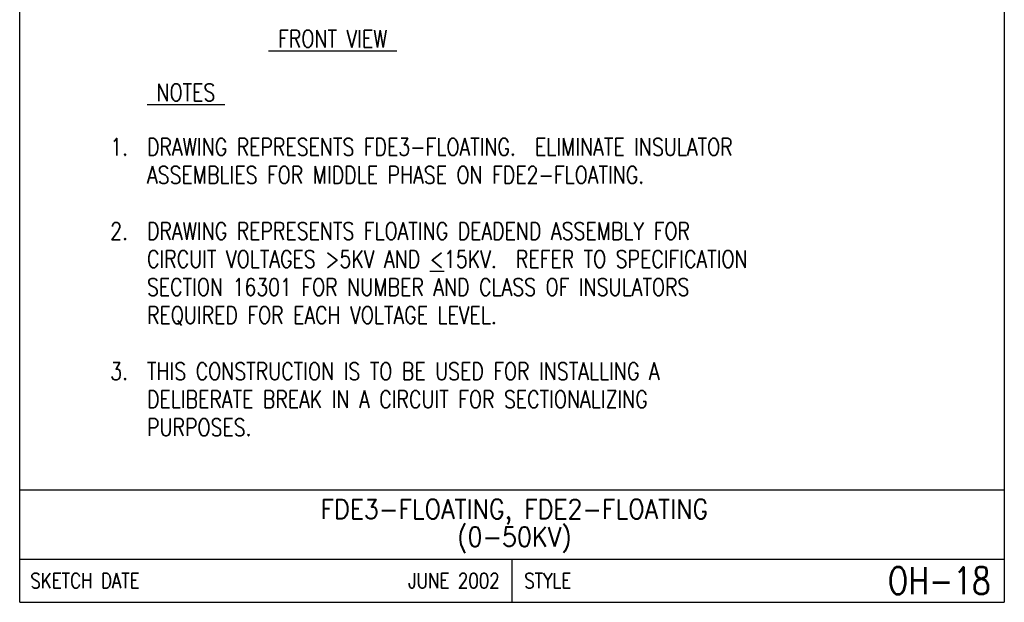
# Model space of a CAD drawing. Extents: x 0 to 7.1, y 0 to 9.85.
# Tile 1 of 7: x 0 to 7.1, y 0 to 4.2. Entities that reach past the tile are written whole.
import ezdxf
from ezdxf.enums import TextEntityAlignment as Align

# ---------------------------------------------------------------- set-up
doc = ezdxf.new("R2010")
doc.units = 0
doc.header["$MEASUREMENT"] = 0
doc.layers.add('E-DETL', color=2, linetype='CONTINUOUS')
doc.layers.add('E-DETL-TEXT', color=3, linetype='CONTINUOUS')
doc.styles.add('ROMANS', font='ROMANS.SHX', dxfattribs={"width": 0.8})

msp = doc.modelspace()

# ---------------------------------------------------------------- linework, layer by layer
at = {"layer": 'E-DETL'}
for p, q in [((0, 0), (0, 9.8484)), ((7.1036, 9.8484), (7.1036, 0)), ((0, 0.8125), (7.1036, 0.8125)), ((0, 0.3125), (7.1036, 0.3125)), ((3.5518, 0.3125), (3.5518, 0)), ((0, 0), (7.1036, 0))]:
    msp.add_line(p, q, dxfattribs=at)

# ---------------------------------------------------------------- texts
at = {"layer": 'E-DETL-TEXT', "style": 'ROMANS', "width": 0.8}
for s, p in [('%%U FRONT VIEW ', (1.7961, 4.0047)), ('%%U NOTES ', (0.9185, 3.6169)), ('DRAWING REPRESENTS FDE3-FLOATING.  ELIMINATE INSULATOR', (0.9185, 3.2242)), ('ASSEMBLIES FOR MIDDLE PHASE ON FDE2-FLOATING.', (0.9185, 3.0218)), ('DRAWING REPRESENTS FLOATING DEADEND ASSEMBLY FOR', (0.9185, 2.617)), ('CIRCUIT VOLTAGES >5KV AND %%U<%%U15KV.  REFER TO SPECIFICATION ', (0.9185, 2.4146)), ('SECTION 16301 FOR NUMBER AND CLASS OF INSULATORS ', (0.9185, 2.2123)), ('REQUIRED FOR EACH VOLTAGE LEVEL.', (0.9185, 2.0099)), ('THIS CONSTRUCTION IS TO BE USED FOR INSTALLING A', (0.9185, 1.6051)), ('DELIBERATE BREAK IN A CIRCUIT FOR SECTIONALIZING', (0.9185, 1.4027)), ('PURPOSES.', (0.9185, 1.2004))]:
    msp.add_text(s, height=0.125, dxfattribs=at).set_placement(p)
for s, p in [('1.  ', (0.9185, 3.2242)), ('2.  ', (0.9185, 2.617)), ('3.  ', (0.9185, 1.6051))]:
    msp.add_text(s, height=0.125, dxfattribs=at).set_placement(p, align=Align.RIGHT)
at = {"layer": 'E-DETL-TEXT', "style": 'ROMANS', "width": 0.9}
for s, p in [('FDE3-FLOATING, FDE2-FLOATING', (3.5688, 0.6031)), ('(0-50KV)', (3.5688, 0.4031))]:
    msp.add_text(s, height=0.14, dxfattribs=at).set_placement(p, align=Align.CENTER)
at = {"layer": 'E-DETL-TEXT', "style": 'ROMANS', "width": 0.8}
for s, p in [('SKETCH DATE', (0.0773, 0.1563)), ('STYLE', (3.6406, 0.1563))]:
    msp.add_text(s, height=0.11, dxfattribs=at).set_placement(p, align=Align.MIDDLE_LEFT)
for s, height, p in [('JUNE 2002', 0.11, (3.463, 0.1563)), ('OH-18', 0.19685, (7.0055, 0.1563))]:
    msp.add_text(s, height=height, dxfattribs=at).set_placement(p, align=Align.MIDDLE_RIGHT)

doc.saveas('drawing.dxf')
